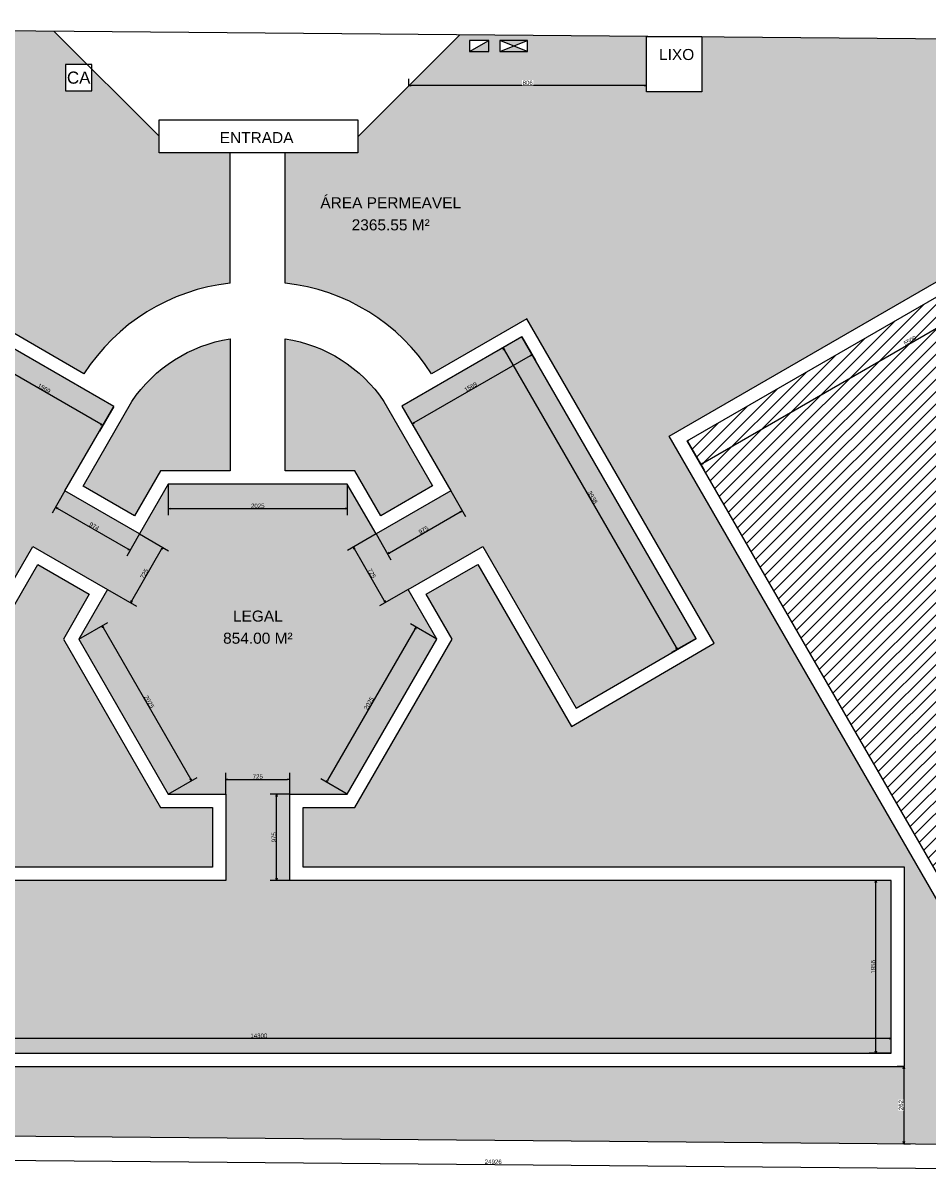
# Model space of a CAD drawing. Header units: millimetres. Extents: x -109 to 627, y -178 to 173.
# Tile 93 of 178: x 196 to 237, y -99 to -46. Entities that reach past the tile are written whole.
import ezdxf
from ezdxf.enums import TextEntityAlignment as Align

# ---------------------------------------------------------------- set-up
doc = ezdxf.new("R2010")
doc.units = ezdxf.units.MM
doc.styles.add('GULIM', font='Gulim.ttf')
doc.styles.get("Standard").update_dxf_attribs({"font": 'arial.ttf'})
doc.dimstyles.new('GULIM-250', dxfattribs={"dimtxt": 0.2, "dimasz": 0.1, "dimexe": 0.3, "dimexo": 0, "dimgap": 0.025, "dimtad": 1, "dimdec": 0, "dimlfac": 250, "dimzin": 12, "dimdsep": 46, "dimtxsty": 'GULIM', "dimblk": 'OPEN30', "dimcen": 0, "dimclrd": 152, "dimclre": 152, "dimclrt": 152, "dimaunit": 1, "dimadec": 0, "dimazin": 0, "dimtfac": 1.875, "dimtdec": 0, "dimtmove": 2, "dimatfit": 3, "dimldrblk": 'OPEN30', "dimfxl": 0, "dimtolj": 1, "dimtzin": 12, "dimlwd": -1, "dimarcsym": 0})
doc.dimstyles.new('GULIM-75', dxfattribs={"dimtxt": 0.2, "dimasz": 0.1, "dimexe": 0.3, "dimexo": 0, "dimgap": 0.025, "dimtad": 1, "dimdec": 0, "dimlfac": 75, "dimzin": 12, "dimdsep": 46, "dimtxsty": 'GULIM', "dimblk": 'OPEN30', "dimcen": 0, "dimclrd": 152, "dimclre": 152, "dimclrt": 152, "dimaunit": 1, "dimadec": 0, "dimazin": 0, "dimtfac": 1.875, "dimtdec": 0, "dimtmove": 2, "dimatfit": 3, "dimldrblk": 'OPEN30', "dimfxl": 0, "dimtolj": 1, "dimtzin": 12, "dimlwd": -1, "dimarcsym": 0})

# ---------------------------------------------------------------- blocks, each defined once
blk = doc.blocks.new('_Open30')
at = {"color": 0, "linetype": 'ByBlock', "lineweight": -2}
for p, q in [((-1, 0.26794919), (0, 0)), ((0, 0), (-1, -0.26794919)), ((0, 0), (-1, 0))]:
    blk.add_line(p, q, dxfattribs=at)
blk = doc.blocks.new('*D555')
at = {"color": 152, "lineweight": -2, "transparency": 16777216}
for p, q in [((167.7551150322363, -46.49126475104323), (167.7679881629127, -45.01805363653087)), ((267.8118755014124, -47.36557511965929), (267.8247486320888, -45.89236400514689))]:
    blk.add_line(p, q, dxfattribs=at)
at = {"color": 152, "transparency": 16777216}
blk.add_line((167.8653630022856, -45.31891596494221), (267.7221311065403, -46.19147877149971), dxfattribs=at)
at = {"layer": 'Defpoints', "color": 0, "transparency": 16777216}
for p in [(167.7551150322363, -46.49126475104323), (267.822127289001, -46.19235255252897), (267.8118755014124, -47.36557511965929)]:
    blk.add_point(p, dxfattribs=at)
at = {"color": 152, "transparency": 16777216, "xscale": 0.1, "yscale": 0.1, "zscale": 0.1}
for p, rotation in [((167.7653668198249, -45.31804218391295), 179.4993539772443), ((267.822127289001, -46.19235255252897), 359.4993539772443)]:
    blk.add_blockref('_Open30', p, dxfattribs=dict(at, rotation=rotation))
at = {"color": 152, "transparency": 16777216, "insert": (217.7948392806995, -45.63020214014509), "char_height": 0.2, "attachment_point": 5, "rotation": 359.4993539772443, "style": 'GULIM'}
blk.add_mtext('\\A1;25015', dxfattribs=at)
blk = doc.blocks.new('*D557')
at = {"color": 152, "lineweight": -2, "transparency": 16777216}
for p, q in [((167.3897872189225, -96.48998518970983), (167.377501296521, -97.89599521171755)), ((267.0912742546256, -97.3611914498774), (267.0789883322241, -98.76720147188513))]:
    blk.add_line(p, q, dxfattribs=at)
at = {"color": 152, "transparency": 16777216}
blk.add_line((167.4801188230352, -97.59688044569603), (266.9816134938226, -98.46633914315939), dxfattribs=at)
at = {"layer": 'Defpoints', "color": 0, "transparency": 16777216}
for p in [(167.3897872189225, -96.48998518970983), (267.0912742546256, -97.3611914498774), (267.0816096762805, -98.4672129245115)]:
    blk.add_point(p, dxfattribs=at)
at = {"color": 152, "transparency": 16777216, "xscale": 0.1, "yscale": 0.1, "zscale": 0.1}
for p, rotation in [((167.3801226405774, -97.59600666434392), 179.4993537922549), ((267.0816096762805, -98.4672129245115), 359.4993537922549)]:
    blk.add_blockref('_Open30', p, dxfattribs=dict(at, rotation=rotation))
at = {"color": 152, "transparency": 16777216, "insert": (217.2319583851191, -97.90661456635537), "char_height": 0.2, "attachment_point": 5, "rotation": 359.49935379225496, "style": 'GULIM'}
blk.add_mtext('\\A1;24926', dxfattribs=at)
blk = doc.blocks.new('*D558')
at = {"color": 152, "lineweight": -2, "transparency": 16777216}
for p, q in [((178.0313243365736, -92.9954400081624), (178.0313243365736, -92.02661285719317)), ((235.2313243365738, -92.9954400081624), (235.2313243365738, -92.02661285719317))]:
    blk.add_line(p, q, dxfattribs=at)
at = {"color": 152, "transparency": 16777216}
blk.add_line((235.1313243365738, -92.32661285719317), (178.1313243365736, -92.32661285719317), dxfattribs=at)
at = {"layer": 'Defpoints', "color": 0, "transparency": 16777216}
for p in [(178.0313243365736, -92.32661285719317), (178.0313243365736, -92.9954400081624), (235.2313243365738, -92.9954400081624)]:
    blk.add_point(p, dxfattribs=at)
at = {"color": 152, "transparency": 16777216, "xscale": 0.1, "yscale": 0.1, "zscale": 0.1, "rotation": 180}
blk.add_blockref('_Open30', (178.0313243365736, -92.32661285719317), dxfattribs=at)
at = {"color": 152, "transparency": 16777216, "xscale": 0.1, "yscale": 0.1, "zscale": 0.1}
blk.add_blockref('_Open30', (235.2313243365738, -92.32661285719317), dxfattribs=at)
at = {"color": 152, "transparency": 16777216, "insert": (206.6313243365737, -92.20161285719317), "char_height": 0.2, "attachment_point": 5, "style": 'GULIM'}
blk.add_mtext('\\A1;14300', dxfattribs=at)
blk = doc.blocks.new('*D562')
at = {"color": 152, "lineweight": -2, "transparency": 16777216}
for p, q in [((245.0568911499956, -54.28215541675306), (245.8217286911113, -55.60642096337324)), ((226.0060297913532, -65.2850951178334), (226.7708673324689, -66.60936066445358))]:
    blk.add_line(p, q, dxfattribs=at)
at = {"color": 152, "transparency": 16777216}
blk.add_line((245.5850937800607, -55.39664985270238), (226.7074220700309, -66.29956282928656), dxfattribs=at)
at = {"layer": 'Defpoints', "color": 0, "transparency": 16777216}
for p in [(245.0568911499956, -54.28215541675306), (226.0060297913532, -65.2850951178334), (226.6208272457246, -66.34957619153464)]:
    blk.add_point(p, dxfattribs=at)
at = {"color": 152, "transparency": 16777216, "xscale": 0.1, "yscale": 0.1, "zscale": 0.1}
for p, rotation in [((245.671688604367, -55.3466364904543), 30.00884078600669), ((226.6208272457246, -66.34957619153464), 210.0088407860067)]:
    blk.add_blockref('_Open30', p, dxfattribs=dict(at, rotation=rotation))
at = {"color": 152, "transparency": 16777216, "insert": (236.0837412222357, -60.73986281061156), "char_height": 0.2, "attachment_point": 5, "rotation": 30.008840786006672, "style": 'GULIM'}
blk.add_mtext('\\A1;5500', dxfattribs=at)
blk = doc.blocks.new('*D563')
at = {"color": 152, "lineweight": -2, "transparency": 16777216}
for p, q in [((235.2313243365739, -85.17044000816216), (234.2406964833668, -85.17044000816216)), ((235.2313243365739, -92.99544000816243), (234.2406964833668, -92.99544000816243))]:
    blk.add_line(p, q, dxfattribs=at)
at = {"color": 152, "transparency": 16777216}
blk.add_line((234.5406964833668, -92.89544000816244), (234.5406964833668, -85.27044000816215), dxfattribs=at)
at = {"layer": 'Defpoints', "color": 0, "transparency": 16777216}
for p in [(234.5406964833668, -85.17044000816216), (235.2313243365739, -85.17044000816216), (235.2313243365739, -92.99544000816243)]:
    blk.add_point(p, dxfattribs=at)
at = {"color": 152, "transparency": 16777216, "xscale": 0.1, "yscale": 0.1, "zscale": 0.1}
for p, rotation in [((234.5406964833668, -85.17044000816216), 90), ((234.5406964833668, -92.99544000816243), 270)]:
    blk.add_blockref('_Open30', p, dxfattribs=dict(at, rotation=rotation))
at = {"color": 152, "transparency": 16777216, "insert": (234.4156964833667, -89.08294000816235), "char_height": 0.2, "attachment_point": 5, "rotation": 90, "style": 'GULIM'}
blk.add_mtext('\\A1;1956', dxfattribs=at)
blk = doc.blocks.new('*D564')
at = {"color": 152, "lineweight": -2, "transparency": 16777216}
for p, q in [((208.0313229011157, -81.27043851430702), (207.1353368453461, -81.27043851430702)), ((208.0313229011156, -85.17044000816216), (207.1353368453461, -85.17044000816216))]:
    blk.add_line(p, q, dxfattribs=at)
at = {"color": 152, "transparency": 16777216}
blk.add_line((207.4353368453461, -85.07044000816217), (207.4353368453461, -81.37043851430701), dxfattribs=at)
at = {"layer": 'Defpoints', "color": 0, "transparency": 16777216}
for p in [(207.4353368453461, -81.27043851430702), (208.0313229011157, -81.27043851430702), (208.0313229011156, -85.17044000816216)]:
    blk.add_point(p, dxfattribs=at)
at = {"color": 152, "transparency": 16777216, "xscale": 0.1, "yscale": 0.1, "zscale": 0.1}
for p, rotation in [((207.4353368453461, -81.27043851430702), 90), ((207.4353368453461, -85.17044000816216), 270)]:
    blk.add_blockref('_Open30', p, dxfattribs=dict(at, rotation=rotation))
at = {"color": 152, "transparency": 16777216, "insert": (207.310336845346, -83.22043926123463), "char_height": 0.2, "attachment_point": 5, "rotation": 90, "style": 'GULIM'}
blk.add_mtext('\\A1;975', dxfattribs=at)
blk = doc.blocks.new('*D565')
at = {"color": 152, "lineweight": -2, "transparency": 16777216}
for p, q in [((205.1313220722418, -81.27043912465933), (205.1313220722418, -80.2970834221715)), ((208.0313229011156, -81.27043851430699), (208.0313229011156, -80.2970834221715))]:
    blk.add_line(p, q, dxfattribs=at)
at = {"color": 152, "transparency": 16777216}
blk.add_line((205.2313220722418, -80.5970834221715), (207.9313229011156, -80.5970834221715), dxfattribs=at)
at = {"layer": 'Defpoints', "color": 0, "transparency": 16777216}
for p in [(208.0313229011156, -80.5970834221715), (205.1313220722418, -81.27043912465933), (208.0313229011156, -81.27043851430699)]:
    blk.add_point(p, dxfattribs=at)
at = {"color": 152, "transparency": 16777216, "xscale": 0.1, "yscale": 0.1, "zscale": 0.1, "rotation": 180}
blk.add_blockref('_Open30', (205.1313220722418, -80.5970834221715), dxfattribs=at)
at = {"color": 152, "transparency": 16777216, "xscale": 0.1, "yscale": 0.1, "zscale": 0.1}
blk.add_blockref('_Open30', (208.0313229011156, -80.5970834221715), dxfattribs=at)
at = {"color": 152, "transparency": 16777216, "insert": (206.5813224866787, -80.4720834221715), "char_height": 0.2, "attachment_point": 5, "style": 'GULIM'}
blk.add_mtext('\\A1;725', dxfattribs=at)
blk = doc.blocks.new('*D567')
at = {"color": 152, "lineweight": -2, "transparency": 16777216}
for p, q in [((194.6339421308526, -60.58079828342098), (193.9868885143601, -61.70152802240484)), ((200.068252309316, -63.71829872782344), (199.4211986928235, -64.83902846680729))]:
    blk.add_line(p, q, dxfattribs=at)
at = {"color": 152, "transparency": 16777216}
blk.add_line((199.4845961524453, -64.52922084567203), (194.2234910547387, -61.49172040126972), dxfattribs=at)
at = {"layer": 'Defpoints', "color": 0, "transparency": 16777216}
for p in [(194.6339421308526, -60.58079828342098), (194.1368885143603, -61.44172040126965), (200.068252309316, -63.71829872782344)]:
    blk.add_point(p, dxfattribs=at)
at = {"color": 152, "transparency": 16777216, "xscale": 0.1, "yscale": 0.1, "zscale": 0.1}
for p, rotation in [((194.1368885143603, -61.44172040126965), 149.9999999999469), ((199.5711986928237, -64.57922084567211), 329.9999999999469)]:
    blk.add_blockref('_Open30', p, dxfattribs=dict(at, rotation=rotation))
at = {"color": 152, "transparency": 16777216, "insert": (196.9165436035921, -62.90221744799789), "char_height": 0.2, "attachment_point": 5, "rotation": 329.9999999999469, "style": 'GULIM'}
blk.add_mtext('\\A1;1569', dxfattribs=at)
blk = doc.blocks.new('*D568')
at = {"color": 152, "lineweight": -2, "transparency": 16777216}
for p, q in [((197.8595948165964, -67.54380394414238), (197.2822283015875, -68.54383208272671)), ((201.2323229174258, -69.49104942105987), (200.6549564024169, -70.4910775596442))]:
    blk.add_line(p, q, dxfattribs=at)
at = {"color": 152, "transparency": 16777216}
blk.add_line((200.7183538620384, -70.18126993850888), (197.5188308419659, -68.33402446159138), dxfattribs=at)
at = {"layer": 'Defpoints', "color": 0, "transparency": 16777216}
for p in [(197.8595948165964, -67.54380394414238), (197.4322283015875, -68.28402446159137), (201.2323229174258, -69.49104942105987)]:
    blk.add_point(p, dxfattribs=at)
at = {"color": 152, "transparency": 16777216, "xscale": 0.1, "yscale": 0.1, "zscale": 0.1}
for p, rotation in [((197.4322283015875, -68.28402446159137), 149.999999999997), ((200.8049564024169, -70.23126993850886), 329.999999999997)]:
    blk.add_blockref('_Open30', p, dxfattribs=dict(at, rotation=rotation))
at = {"color": 152, "transparency": 16777216, "insert": (199.1810923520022, -69.14939402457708), "char_height": 0.2, "attachment_point": 5, "rotation": 329.999999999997, "style": 'GULIM'}
blk.add_mtext('\\A1;974', dxfattribs=at)
blk = doc.blocks.new('*D569')
at = {"color": 152, "lineweight": -2, "transparency": 16777216}
for p, q in [((202.5313224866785, -67.24111616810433), (202.5313224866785, -68.64751185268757)), ((210.6313224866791, -67.24111616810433), (210.6313224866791, -68.64751185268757))]:
    blk.add_line(p, q, dxfattribs=at)
at = {"color": 152, "transparency": 16777216}
blk.add_line((202.6313224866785, -68.34751185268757), (210.5313224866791, -68.34751185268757), dxfattribs=at)
at = {"layer": 'Defpoints', "color": 0, "transparency": 16777216}
for p in [(202.5313224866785, -67.24111616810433), (210.6313224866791, -67.24111616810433), (210.6313224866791, -68.34751185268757)]:
    blk.add_point(p, dxfattribs=at)
at = {"color": 152, "transparency": 16777216, "xscale": 0.1, "yscale": 0.1, "zscale": 0.1, "rotation": 180}
blk.add_blockref('_Open30', (202.5313224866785, -68.34751185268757), dxfattribs=at)
at = {"color": 152, "transparency": 16777216, "xscale": 0.1, "yscale": 0.1, "zscale": 0.1}
blk.add_blockref('_Open30', (210.6313224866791, -68.34751185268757), dxfattribs=at)
at = {"color": 152, "transparency": 16777216, "insert": (206.5813224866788, -68.22251185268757), "char_height": 0.2, "attachment_point": 5, "style": 'GULIM'}
blk.add_mtext('\\A1;2025', dxfattribs=at)
blk = doc.blocks.new('*D570')
at = {"color": 152, "lineweight": -2, "transparency": 16777216}
for p, q in [((215.3071620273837, -67.54142960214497), (215.9796795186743, -68.70626406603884)), ((211.9303219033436, -69.49104915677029), (212.6028393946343, -70.65588362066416))]:
    blk.add_line(p, q, dxfattribs=at)
at = {"color": 152, "transparency": 16777216}
blk.add_line((212.5394419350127, -70.34607599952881), (215.7430769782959, -68.49645644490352), dxfattribs=at)
at = {"layer": 'Defpoints', "color": 0, "transparency": 16777216}
for p in [(215.3071620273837, -67.54142960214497), (215.8296795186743, -68.4464564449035), (211.9303219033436, -69.49104915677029)]:
    blk.add_point(p, dxfattribs=at)
at = {"color": 152, "transparency": 16777216, "xscale": 0.1, "yscale": 0.1, "zscale": 0.1}
for p, rotation in [((215.8296795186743, -68.4464564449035), 30.00000000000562), ((212.4528393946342, -70.39607599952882), 210.0000000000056)]:
    blk.add_blockref('_Open30', p, dxfattribs=dict(at, rotation=rotation))
at = {"color": 152, "transparency": 16777216, "insert": (214.0787594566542, -69.31301304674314), "char_height": 0.2, "attachment_point": 5, "rotation": 30.000000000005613, "style": 'GULIM'}
blk.add_mtext('\\A1;975', dxfattribs=at)
blk = doc.blocks.new('*D571')
at = {"color": 152, "lineweight": -2, "transparency": 16777216}
for p, q in [((218.5328172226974, -60.5784282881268), (217.4169313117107, -61.22268531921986)), ((226.4078172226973, -74.21832839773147), (225.2919313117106, -74.86258542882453))]:
    blk.add_line(p, q, dxfattribs=at)
at = {"color": 152, "transparency": 16777216}
blk.add_line((217.7267389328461, -61.15928785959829), (225.501738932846, -74.62598288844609), dxfattribs=at)
at = {"layer": 'Defpoints', "color": 0, "transparency": 16777216}
for p in [(218.5328172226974, -60.5784282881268), (226.4078172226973, -74.21832839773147), (225.551738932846, -74.71258542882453)]:
    blk.add_point(p, dxfattribs=at)
at = {"color": 152, "transparency": 16777216, "xscale": 0.1, "yscale": 0.1, "zscale": 0.1}
for p, rotation in [((217.6767389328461, -61.07268531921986), 120), ((225.551738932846, -74.71258542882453), 300.0000000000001)]:
    blk.add_blockref('_Open30', p, dxfattribs=dict(at, rotation=rotation))
at = {"color": 152, "transparency": 16777216, "insert": (221.7224921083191, -67.8301353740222), "char_height": 0.2, "attachment_point": 5, "rotation": 300, "style": 'GULIM'}
blk.add_mtext('\\A1;3938', dxfattribs=at)
blk = doc.blocks.new('*D572')
at = {"color": 152, "lineweight": -2, "transparency": 16777216}
for p, q in [((218.5328172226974, -60.57842828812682), (219.1452853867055, -61.63925426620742)), ((213.0985078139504, -63.71592828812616), (213.7109759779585, -64.77675426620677))]:
    blk.add_line(p, q, dxfattribs=at)
at = {"color": 152, "transparency": 16777216}
blk.add_line((218.9086828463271, -61.42944664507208), (213.6475785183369, -64.46694664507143), dxfattribs=at)
at = {"layer": 'Defpoints', "color": 0, "transparency": 16777216}
for p in [(218.5328172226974, -60.57842828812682), (213.0985078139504, -63.71592828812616), (213.5609759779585, -64.51694664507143)]:
    blk.add_point(p, dxfattribs=at)
at = {"color": 152, "transparency": 16777216, "xscale": 0.1, "yscale": 0.1, "zscale": 0.1}
for p, rotation in [((218.9952853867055, -61.37944664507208), 29.99999999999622), ((213.5609759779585, -64.51694664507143), 209.9999999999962)]:
    blk.add_blockref('_Open30', p, dxfattribs=dict(at, rotation=rotation))
at = {"color": 152, "transparency": 16777216, "insert": (216.215630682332, -62.83994346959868), "char_height": 0.2, "attachment_point": 5, "rotation": 29.9999999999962, "style": 'GULIM'}
blk.add_mtext('\\A1;1569', dxfattribs=at)
blk = doc.blocks.new('*D573')
at = {"color": 152, "lineweight": -2, "transparency": 16777216}
for p, q in [((201.2323229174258, -69.49104942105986), (202.544379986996, -70.24868433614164)), ((199.7821493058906, -72.00243122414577), (201.0942063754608, -72.76006613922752))]:
    blk.add_line(p, q, dxfattribs=at)
at = {"color": 152, "transparency": 16777216}
blk.add_line((200.8844147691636, -72.52344939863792), (202.2345766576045, -70.18526590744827), dxfattribs=at)
at = {"layer": 'Defpoints', "color": 0, "transparency": 16777216}
for p in [(201.2323229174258, -69.49104942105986), (202.2845825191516, -70.09866675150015), (199.7821493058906, -72.00243122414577)]:
    blk.add_point(p, dxfattribs=at)
at = {"color": 152, "transparency": 16777216, "xscale": 0.1, "yscale": 0.1, "zscale": 0.1}
for p, rotation in [((202.2845825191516, -70.09866675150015), 59.99612195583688), ((200.8344089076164, -72.61004855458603), 239.9961219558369)]:
    blk.add_blockref('_Open30', p, dxfattribs=dict(at, rotation=rotation))
at = {"color": 152, "transparency": 16777216, "insert": (201.4512467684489, -71.29185032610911), "char_height": 0.2, "attachment_point": 5, "rotation": 59.996121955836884, "style": 'GULIM'}
blk.add_mtext('\\A1;725', dxfattribs=at)
blk = doc.blocks.new('*D574')
at = {"color": 152, "lineweight": -2, "transparency": 16777216}
for p, q in [((211.9303219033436, -69.49104915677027), (210.6447301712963, -70.23328588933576)), ((213.3803254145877, -72.00252890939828), (212.0947336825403, -72.74476564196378))]:
    blk.add_line(p, q, dxfattribs=at)
at = {"color": 152, "transparency": 16777216}
blk.add_line((212.3045413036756, -72.50816310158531), (210.9545377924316, -70.16988842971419), dxfattribs=at)
at = {"layer": 'Defpoints', "color": 0, "transparency": 16777216}
for p in [(211.9303219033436, -69.49104915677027), (210.9045377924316, -70.08328588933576), (213.3803254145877, -72.00252890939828)]:
    blk.add_point(p, dxfattribs=at)
at = {"color": 152, "transparency": 16777216, "xscale": 0.1, "yscale": 0.1, "zscale": 0.1}
for p, rotation in [((210.9045377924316, -70.08328588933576), 119.9999999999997), ((212.3545413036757, -72.59476564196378), 299.9999999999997)]:
    blk.add_blockref('_Open30', p, dxfattribs=dict(at, rotation=rotation))
at = {"color": 152, "transparency": 16777216, "insert": (211.7377927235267, -71.27652576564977), "char_height": 0.2, "attachment_point": 5, "rotation": 299.99999999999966, "style": 'GULIM'}
blk.add_mtext('\\A1;725', dxfattribs=at)
blk = doc.blocks.new('*D575')
at = {"color": 152, "transparency": 16777216}
blk.add_line((213.6925410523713, -73.80042257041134), (209.7426247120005, -80.64187835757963), dxfattribs=at)
at = {"color": 152, "lineweight": -2, "transparency": 16777216}
for p, q in [((214.6812391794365, -74.25577764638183), (213.482733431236, -73.5638200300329)), ((210.6313228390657, -81.27043851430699), (209.4328170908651, -80.57848089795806))]:
    blk.add_line(p, q, dxfattribs=at)
at = {"layer": 'Defpoints', "color": 0, "transparency": 16777216}
for p in [(214.6812391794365, -74.25577764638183), (209.6926247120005, -80.72848089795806), (210.6313228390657, -81.27043851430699)]:
    blk.add_point(p, dxfattribs=at)
at = {"color": 152, "transparency": 16777216, "xscale": 0.1, "yscale": 0.1, "zscale": 0.1}
for p, rotation in [((213.7425410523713, -73.7138200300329), 59.99999999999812), ((209.6926247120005, -80.72848089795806), 239.9999999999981)]:
    blk.add_blockref('_Open30', p, dxfattribs=dict(at, rotation=rotation))
at = {"color": 152, "transparency": 16777216, "insert": (211.6093297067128, -77.15865046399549), "char_height": 0.2, "attachment_point": 5, "rotation": 59.9999999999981, "style": 'GULIM'}
blk.add_mtext('\\A1;2025', dxfattribs=at)
blk = doc.blocks.new('*D576')
at = {"color": 152, "lineweight": -2, "transparency": 16777216}
for p, q in [((198.4812924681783, -74.25558136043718), (199.7973446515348, -73.49575827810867)), ((202.5313224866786, -81.27043912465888), (203.8473746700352, -80.51061604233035))]:
    blk.add_line(p, q, dxfattribs=at)
at = {"color": 152, "transparency": 16777216}
blk.add_line((199.5875370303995, -73.73236081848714), (203.5375670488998, -80.57401350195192), dxfattribs=at)
at = {"layer": 'Defpoints', "color": 0, "transparency": 16777216}
for p in [(198.4812924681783, -74.25558136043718), (203.5875670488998, -80.66061604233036), (202.5313224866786, -81.27043912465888)]:
    blk.add_point(p, dxfattribs=at)
at = {"color": 152, "transparency": 16777216, "xscale": 0.1, "yscale": 0.1, "zscale": 0.1}
for p, rotation in [((199.5375370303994, -73.64575827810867), 120.0000000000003), ((203.5875670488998, -80.66061604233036), 300.0000000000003)]:
    blk.add_blockref('_Open30', p, dxfattribs=dict(at, rotation=rotation))
at = {"color": 152, "transparency": 16777216, "insert": (201.6708052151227, -77.09068716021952), "char_height": 0.2, "attachment_point": 5, "rotation": 300.00000000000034, "style": 'GULIM'}
blk.add_mtext('\\A1;2025', dxfattribs=at)
blk = doc.blocks.new('*D581')
at = {"color": 152, "lineweight": -2, "transparency": 16777216}
for p, q in [((235.8008078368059, -93.59544000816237), (235.5008078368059, -93.59544000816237)), ((235.8008078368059, -97.08777075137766), (236.1008078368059, -97.08777075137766))]:
    blk.add_line(p, q, dxfattribs=at)
at = {"color": 152, "transparency": 16777216}
blk.add_line((235.8008078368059, -93.69544000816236), (235.8008078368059, -96.98777075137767), dxfattribs=at)
at = {"layer": 'Defpoints', "color": 0, "transparency": 16777216}
for p in [(235.8313243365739, -93.59544000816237), (235.8008078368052, -97.08777075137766), (235.8008078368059, -97.08777075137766)]:
    blk.add_point(p, dxfattribs=at)
at = {"color": 152, "transparency": 16777216, "xscale": 0.1, "yscale": 0.1, "zscale": 0.1}
for p, rotation in [((235.8008078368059, -93.59544000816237), 90), ((235.8008078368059, -97.08777075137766), 270)]:
    blk.add_blockref('_Open30', p, dxfattribs=dict(at, rotation=rotation))
at = {"color": 152, "transparency": 16777216, "insert": (235.6758078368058, -95.34160537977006), "char_height": 0.2, "attachment_point": 5, "rotation": 90, "style": 'GULIM', "bg_fill": 3, "box_fill_scale": 1.1, "bg_fill_color": 256, "bg_fill_true_color": 13158600, "bg_fill_transparency": 0}
blk.add_mtext('\\A1;262', dxfattribs=at)
blk = doc.blocks.new('*D586')
at = {"color": 152, "lineweight": -2, "transparency": 16777216}
for p, q in [((213.4172419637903, -49.20180577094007), (213.4172419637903, -48.90180577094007)), ((224.159604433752, -49.20180577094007), (224.159604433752, -48.90180577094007))]:
    blk.add_line(p, q, dxfattribs=at)
at = {"color": 152, "transparency": 16777216}
blk.add_line((224.059604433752, -49.20180577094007), (213.5172419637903, -49.20180577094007), dxfattribs=at)
at = {"layer": 'Defpoints', "color": 0, "transparency": 16777216}
for p in [(213.4172419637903, -49.20180577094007), (213.4172419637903, -49.21247843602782), (224.159604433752, -49.48427356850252)]:
    blk.add_point(p, dxfattribs=at)
at = {"color": 152, "transparency": 16777216, "xscale": 0.1, "yscale": 0.1, "zscale": 0.1, "rotation": 180}
blk.add_blockref('_Open30', (213.4172419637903, -49.20180577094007), dxfattribs=at)
at = {"color": 152, "transparency": 16777216, "xscale": 0.1, "yscale": 0.1, "zscale": 0.1}
blk.add_blockref('_Open30', (224.159604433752, -49.20180577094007), dxfattribs=at)
at = {"color": 152, "transparency": 16777216, "insert": (218.7884231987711, -49.07680577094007), "char_height": 0.2, "attachment_point": 5, "style": 'GULIM', "bg_fill": 3, "box_fill_scale": 1.1, "bg_fill_color": 256, "bg_fill_true_color": 13158600, "bg_fill_transparency": 0}
blk.add_mtext('\\A1;806', dxfattribs=at)

msp = doc.modelspace()

# ---------------------------------------------------------------- hatches: boundary and pattern name
h = msp.add_hatch()
h.set_pattern_fill('GRASS', color=81, scale=0.025)
h.set_pattern_definition([(90, (-239.8068646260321, -96.14865290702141), (-0.449012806, 0.449012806), [0.1190625, -0.778963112]), (45, (-239.8068646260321, -96.14865290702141), (-0.4490128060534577, 0.4490128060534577), [0.1190625, -0.5159375]), (135, (-239.8068646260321, -96.14865290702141), (-0.4490128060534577, -0.4490128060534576), [0.1190625, -0.5159375])])
h.paths.add_polyline_path([(245.276379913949, -53.46250630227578), (261.8808165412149, -82.21198752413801), (241.7908182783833, -93.81508808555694), (225.1863806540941, -65.06560635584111)], flags=16)
h.paths.add_polyline_path([(245.0568911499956, -54.28215541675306), (261.0611674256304, -81.99249877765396), (242.0103070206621, -92.99543895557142), (226.0060297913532, -65.28509511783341)], flags=0)
h.paths.add_polyline_path([(218.7774686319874, -47.66034485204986), (217.5274686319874, -47.66034485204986), (217.5274686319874, -47.16034485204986), (218.7774686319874, -47.16034485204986)], flags=16)
h.paths.add_polyline_path([(217.0274686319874, -47.66034485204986), (216.1524686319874, -47.66034485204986), (216.1524686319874, -47.16034485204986), (217.0274686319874, -47.16034485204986)], flags=16)
h.paths.add_polyline_path([(187.581324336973, -63.24544000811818), (187.581324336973, -64.4454400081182), (186.381324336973, -64.4454400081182), (186.381324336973, -63.24544000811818)], flags=16)
h.paths.add_polyline_path([(193.881324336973, -59.4454400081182), (193.881324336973, -58.24544000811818), (195.081324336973, -58.24544000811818), (195.081324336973, -59.4454400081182)], flags=16)
h.paths.add_polyline_path([(180.081324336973, -68.24544000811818), (180.081324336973, -69.44544000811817), (178.881324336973, -69.44544000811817), (178.881324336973, -68.24544000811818)], flags=16)
edge = h.paths.add_edge_path(flags=16)
edge.add_arc((180.8789128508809, -70.6871878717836), 0.7866669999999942, 0, 360)
h.paths.add_polyline_path([(181.8655798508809, -71.83427210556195), (181.8655798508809, -72.63427210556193), (179.9655798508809, -72.63427210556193), (179.9655798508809, -71.83427210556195)], flags=16)
h.paths.add_polyline_path([(180.081324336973, -73.24544000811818), (180.081324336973, -74.44544000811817), (178.881324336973, -74.44544000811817), (178.881324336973, -73.24544000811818)], flags=16)
edge = h.paths.add_edge_path(flags=17)
edge.add_arc((206.3199792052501, -67.11439611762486), 6.525429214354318, 98.73948104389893, 146.351540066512)
edge.add_line((200.8878667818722, -63.49868304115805), (198.679210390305, -67.3241881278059))
edge.add_line((198.679210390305, -67.32418812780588), (201.0127077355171, -68.67143407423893))
edge.add_line((201.0127077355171, -68.67143407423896), (202.1849123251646, -66.6411161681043))
edge.add_line((202.1849123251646, -66.6411161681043), (205.3284928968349, -66.64111616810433))
edge.add_line((205.328492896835, -66.64111616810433), (205.328492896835, -60.66473090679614))
edge = h.paths.add_edge_path(flags=17)
edge.add_arc((206.8483486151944, -67.11438142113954), 6.525429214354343, 33.67330628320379, 81.3612626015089)
edge.add_line((207.8284928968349, -60.66298284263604), (207.8284928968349, -66.64111616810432))
edge.add_line((207.828492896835, -66.64111616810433), (210.977732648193, -66.64111616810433))
edge.add_line((210.977732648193, -66.64111616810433), (212.149937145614, -68.67143391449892))
edge.add_line((212.149937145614, -68.67143391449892), (214.4875467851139, -67.3218143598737))
edge.add_line((214.4875467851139, -67.32181435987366), (212.2788925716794, -63.49631304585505))
h.paths.add_polyline_path([(242.0016532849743, -74.59571337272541), (245.4018920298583, -74.59571337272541), (245.4018920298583, -73.82985389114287), (242.0016532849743, -73.82985389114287)], flags=0)
h.paths.add_polyline_path([(241.8154322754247, -73.62675020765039), (245.5881130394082, -73.62675020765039), (245.5881130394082, -72.67466971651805), (241.8154322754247, -72.67466971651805)], flags=0)
h.paths.add_polyline_path([(186.3154499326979, -64.41749513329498), (187.6501830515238, -64.41749513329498), (187.6501830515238, -63.29054467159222), (186.3154499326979, -63.29054467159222)], flags=16)
h.paths.add_polyline_path([(193.8154499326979, -59.41749513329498), (195.1501830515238, -59.41749513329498), (195.1501830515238, -58.29054467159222), (193.8154499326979, -58.29054467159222)], flags=16)
h.paths.add_polyline_path([(178.8154499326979, -74.41749513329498), (180.1501830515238, -74.41749513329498), (180.1501830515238, -73.29054467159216), (178.8154499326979, -73.29054467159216)], flags=16)
h.paths.add_polyline_path([(178.8154499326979, -69.41749513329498), (180.1501830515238, -69.41749513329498), (180.1501830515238, -68.29054467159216), (178.8154499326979, -68.29054467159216)], flags=16)
h.paths.add_polyline_path([(262.7119152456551, -52.31459853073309), (262.7119152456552, -58.81459853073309), (256.2119152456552, -58.81459853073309), (256.2119152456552, -52.31459853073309)], flags=16)
edge = h.paths.add_edge_path()
edge.add_line((224.159604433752, -46.98427356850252), (224.1754286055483, -46.98427356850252))
edge.add_line((224.1754286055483, -46.98427356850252), (215.7193373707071, -46.91038302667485))
edge.add_line((215.7193373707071, -46.91038302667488), (211.1151465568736, -51.51457384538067))
edge.add_line((211.1151465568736, -51.51457384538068), (211.1151465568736, -52.24526588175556))
edge.add_line((211.1151465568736, -52.24526588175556), (207.828492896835, -52.24526588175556))
edge.add_line((207.828492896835, -52.24526588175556), (207.8284928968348, -58.14233094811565))
edge.add_arc((206.8483486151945, -67.11438142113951), 9.02542921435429, 32.65494933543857, 83.76549268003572, ccw=False)
edge.add_line((214.4471760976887, -62.2444539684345), (218.7524324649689, -59.7588130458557))
edge.add_line((218.7524324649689, -59.7588130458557), (227.2260599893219, -74.43556644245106))
edge.add_line((227.2260599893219, -74.43556644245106), (220.7696581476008, -78.20275041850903))
edge.add_line((220.7696581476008, -78.20275041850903), (216.5375498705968, -70.87252385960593))
edge.add_line((216.5375498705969, -70.8725238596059), (214.199940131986, -72.2221442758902))
edge.add_line((214.1999401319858, -72.22214427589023), (215.3740595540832, -74.25577755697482))
edge.add_line((215.3740595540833, -74.25577755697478), (210.9777330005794, -81.87043851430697))
edge.add_line((210.9777330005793, -81.87043851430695), (208.6313229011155, -81.87043851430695))
edge.add_line((208.6313229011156, -81.87043851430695), (208.6313229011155, -84.57044000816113))
edge.add_line((208.6313229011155, -84.57044000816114), (235.8313243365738, -84.57044000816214))
edge.add_line((235.8313243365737, -84.57044000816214), (235.8313243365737, -93.59544000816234))
edge.add_line((235.8313243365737, -93.59544000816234), (167.4109369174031, -93.59544000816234))
edge.add_line((167.4109369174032, -93.59544000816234), (167.3897872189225, -96.48998518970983))
edge.add_line((167.3897872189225, -96.48998518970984), (267.0912742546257, -97.3611914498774))
edge.add_line((267.0912742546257, -97.3611914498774), (267.8118755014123, -47.36557511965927))
edge.add_line((267.8118755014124, -47.3655751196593), (226.659604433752, -47.00598065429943))
edge.add_line((226.659604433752, -47.00598065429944), (226.659604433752, -49.48427356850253))
edge.add_line((226.659604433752, -49.48427356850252), (224.159604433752, -49.48427356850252))
edge.add_line((224.159604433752, -49.48427356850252), (224.159604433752, -46.98427356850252))
h.paths.add_polyline_path([(186.5194968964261, -65.70880251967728), (187.8039212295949, -66.39909786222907), (186.6290740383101, -68.60584525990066), (185.3446497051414, -67.91554991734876)])
edge = h.paths.add_edge_path()
edge.add_line((194.4143268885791, -59.76118304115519), (198.7196267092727, -62.24684905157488))
edge.add_arc((206.3199792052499, -67.11439611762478), 9.025429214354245, 96.30694285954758, 147.3629971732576, ccw=False)
edge.add_line((205.328492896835, -58.14359195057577), (205.328492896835, -52.24526588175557))
edge.add_line((205.328492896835, -52.24526588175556), (202.1151458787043, -52.24526588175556))
edge.add_line((202.1151458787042, -52.24526588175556), (202.1151458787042, -51.49526582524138))
edge.add_line((202.1151458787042, -51.49526582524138), (199.081324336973, -48.4614442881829))
edge.add_line((199.081324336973, -48.46144428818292), (199.081324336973, -49.4454400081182))
edge.add_line((199.081324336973, -49.4454400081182), (197.881324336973, -49.4454400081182))
edge.add_line((197.881324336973, -49.4454400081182), (197.881324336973, -48.24544000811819))
edge.add_line((197.881324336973, -48.24544000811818), (198.8653200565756, -48.24544000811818))
edge.add_line((198.8653200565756, -48.24544000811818), (197.3699232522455, -46.75004320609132))
edge.add_line((197.3699232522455, -46.75004320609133), (193.4313243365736, -46.71562716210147))
edge.add_line((193.4313243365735, -46.71562716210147), (193.4313243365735, -58.99544000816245))
edge.add_line((193.4313243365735, -58.99544000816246), (178.6313243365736, -58.99544000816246))
edge.add_line((178.6313243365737, -58.99544000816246), (178.6313243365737, -84.57044000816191))
edge.add_line((178.6313243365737, -84.57044000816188), (204.5313220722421, -84.57044000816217))
edge.add_line((204.531322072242, -84.57044000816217), (204.5313220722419, -81.87043912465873))
edge.add_line((204.5313220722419, -81.8704391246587), (202.1849123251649, -81.87043912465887))
edge.add_line((202.1849123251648, -81.87043912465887), (197.7884721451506, -74.25558136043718))
edge.add_line((197.7884721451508, -74.25558136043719), (198.9625340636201, -72.22204646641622))
edge.add_line((198.9625340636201, -72.2220464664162), (196.6292064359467, -70.87489913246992))
edge.add_line((196.6292064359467, -70.87489913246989), (192.4128667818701, -78.17781363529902))
edge.add_line((192.4128667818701, -78.17781363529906), (185.93932688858, -74.44031363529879))
edge.add_line((185.93932688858, -74.44031363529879), (194.4143268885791, -59.76118304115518))
h = msp.add_hatch(color=1)
h.dxf.hatch_style = 1
h.paths.add_polyline_path([(217.0274686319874, -47.16034485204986), (216.1524686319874, -47.66034485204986), (217.0274686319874, -47.66034485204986)])
h = msp.add_hatch(color=1)
h.dxf.hatch_style = 1
h.paths.add_polyline_path([(218.1524686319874, -47.41034485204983), (217.5274686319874, -47.66034485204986), (218.7774686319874, -47.66034485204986)])
h.paths.add_polyline_path([(218.7774686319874, -47.16034485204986), (217.5274686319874, -47.16034485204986), (218.1524686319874, -47.41034485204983)])
h = msp.add_hatch()
h.set_pattern_fill('ANSI31', color=1, scale=0.125)
h.set_pattern_definition([(45, (-239.8068646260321, -96.14865290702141), (-0.2806330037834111, 0.2806330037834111), [])])
h.paths.add_polyline_path([(261.0611674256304, -81.99249877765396), (242.0103070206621, -92.99543895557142), (226.0060297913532, -65.28509511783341), (245.0568911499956, -54.28215541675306)])
h = msp.add_hatch()
h.set_pattern_fill('HONEY', color=211, scale=0.125)
h.set_pattern_definition([(0, (-239.8068646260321, -96.14865290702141), (0.5953125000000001, 0.343703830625), [0.396875, -0.79375]), (120, (-239.8068646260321, -96.14865290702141), (-0.5953124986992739, 0.3437038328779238), [0.3968749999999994, -0.7937499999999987]), (59.99999999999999, (-239.8068646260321, -96.14865290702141), (1.300726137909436e-09, 0.6874076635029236), [-0.79375, 0.396875])])
h.paths.add_polyline_path([(178.0313243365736, -92.9954400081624), (235.2313243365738, -92.9954400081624), (235.2313243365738, -85.17044000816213), (208.0313229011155, -85.17044000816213), (208.0313229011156, -81.27043851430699), (210.6313228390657, -81.27043851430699), (214.6812391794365, -74.25577764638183), (213.3803254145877, -72.00252890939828), (216.7571650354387, -70.05290848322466), (220.987894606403, -77.38074705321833), (226.4078172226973, -74.21832839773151), (218.5328172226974, -60.57842828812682), (213.0985078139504, -63.71592828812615), (215.3071620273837, -67.54142960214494), (211.9303219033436, -69.49104915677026), (210.6313224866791, -67.24111616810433), (202.5313224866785, -67.24111616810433), (201.2323229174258, -69.49104942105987), (197.8595948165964, -67.54380394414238), (200.068252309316, -63.71829872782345), (194.6339421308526, -60.58079828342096), (186.7589421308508, -74.22069839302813), (192.1932515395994, -77.3581983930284), (196.4095911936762, -70.05528389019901), (199.7821493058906, -72.00243122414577), (198.4812924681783, -74.25558136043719), (202.5313224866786, -81.27043912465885), (205.1313220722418, -81.27043912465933), (205.1313220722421, -85.17044000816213), (178.0313243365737, -85.17044000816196)])

# ---------------------------------------------------------------- linework, layer by layer
at = {"linetype": 'Continuous'}
for p, q in [((267.8118755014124, -47.3655751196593), (167.7551150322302, -46.49126475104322)), ((167.3897872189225, -96.48998518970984), (267.0912742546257, -97.3611914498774))]:
    msp.add_line(p, q, dxfattribs=at)
at = {"color": 4, "linetype": 'Continuous'}
for p, q in [((197.3699232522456, -46.7500432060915), (202.1151458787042, -51.49526582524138)), ((215.7193373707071, -46.91038302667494), (211.1151465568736, -51.51457384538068)), ((202.1151458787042, -52.24526588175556), (202.1151458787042, -50.74526576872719)), ((202.1151458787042, -50.74526576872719), (211.1151465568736, -50.74526576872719)), ((211.1151465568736, -50.74526576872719), (211.1151465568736, -52.24526588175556)), ((205.3813220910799, -52.24526588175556), (202.1151458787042, -52.24526588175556)), ((211.1151465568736, -52.24526588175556), (205.3813220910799, -52.24526588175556))]:
    msp.add_line(p, q, dxfattribs=at)
at = {"color": 2}
for p, q in [((216.1524686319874, -47.66034485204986), (217.0274686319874, -47.16034485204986)), ((217.5274686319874, -47.66034485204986), (218.7774686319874, -47.16034485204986)), ((218.7774686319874, -47.66034485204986), (217.5274686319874, -47.16034485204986)), ((205.328492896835, -58.14359195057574), (205.328492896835, -52.24526588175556)), ((207.8284928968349, -58.14233094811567), (207.828492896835, -52.24526588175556))]:
    msp.add_line(p, q, dxfattribs=at)
msp.add_lwpolyline([(224.159604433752, -46.98427356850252), (226.659604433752, -46.98427356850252), (226.659604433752, -49.48427356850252), (224.159604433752, -49.48427356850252)], close=True)
for points in [[(216.1524686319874, -47.66034485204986), (217.0274686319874, -47.66034485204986), (217.0274686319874, -47.16034485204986), (216.1524686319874, -47.16034485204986)], [(217.5274686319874, -47.66034485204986), (218.7774686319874, -47.66034485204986), (218.7774686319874, -47.16034485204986), (217.5274686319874, -47.16034485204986)], [(261.8808165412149, -82.21198752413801), (241.7908182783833, -93.81508808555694), (225.1863806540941, -65.06560635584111), (245.276379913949, -53.46250630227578)]]:
    msp.add_lwpolyline(points, close=True, dxfattribs=at)
at = {"color": 1}
msp.add_lwpolyline([(197.881324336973, -49.4454400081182), (199.081324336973, -49.4454400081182), (199.081324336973, -48.24544000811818), (197.881324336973, -48.24544000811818)], close=True, dxfattribs=at)
at = {"color": 5, "linetype": 'Continuous'}
msp.add_lwpolyline([(261.0611674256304, -81.99249877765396), (242.0103070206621, -92.99543895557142), (226.0060297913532, -65.28509511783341), (245.0568911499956, -54.28215541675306)], close=True, dxfattribs=at)
at = {"color": 2}
for points in [[(167.4109369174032, -93.59544000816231), (235.8313243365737, -93.59544000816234), (235.8313243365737, -84.57044000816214), (208.6313229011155, -84.57044000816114), (208.6313229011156, -81.87043851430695), (210.9777330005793, -81.87043851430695), (215.3740595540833, -74.25577755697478), (214.1999401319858, -72.22214427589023), (216.5375498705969, -70.8725238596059), (220.7696581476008, -78.20275041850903), (227.2260599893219, -74.43556644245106), (218.7524324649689, -59.7588130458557), (214.4471760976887, -62.24445396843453)], [(198.7196267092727, -62.24684905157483), (194.4143268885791, -59.76118304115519)], [(192.4128667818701, -78.17781363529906), (196.6292064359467, -70.87489913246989), (198.9625340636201, -72.2220464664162), (197.7884721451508, -74.25558136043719), (202.1849123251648, -81.87043912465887), (204.5313220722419, -81.8704391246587), (204.531322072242, -84.57044000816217), (178.6313243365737, -84.57044000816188)]]:
    msp.add_lwpolyline(points, dxfattribs=at)
at = {"color": 5}
for points in [[(178.0313243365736, -92.9954400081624), (235.2313243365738, -92.9954400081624), (235.2313243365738, -85.17044000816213), (208.0313229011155, -85.17044000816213), (208.0313229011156, -81.27043851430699), (210.6313228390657, -81.27043851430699), (214.6812391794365, -74.25577764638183), (213.3803254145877, -72.00252890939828), (216.7571650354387, -70.05290848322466), (220.987894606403, -77.38074705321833), (226.4078172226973, -74.21832839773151), (218.5328172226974, -60.57842828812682), (213.0985078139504, -63.71592828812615), (215.3071620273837, -67.54142960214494), (211.9303219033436, -69.49104915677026), (210.6313224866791, -67.24111616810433), (202.5313224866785, -67.24111616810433), (201.2323229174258, -69.49104942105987), (197.8595948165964, -67.54380394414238), (200.068252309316, -63.71829872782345), (194.6339421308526, -60.58079828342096)], [(192.1932515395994, -77.3581983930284), (196.4095911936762, -70.05528389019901), (199.7821493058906, -72.00243122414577), (198.4812924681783, -74.25558136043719), (202.5313224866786, -81.27043912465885), (205.1313220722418, -81.27043912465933), (205.1313220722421, -85.17044000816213), (178.0313243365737, -85.17044000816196)]]:
    msp.add_lwpolyline(points, dxfattribs=at)
at = {"color": 2}
for points in [[(205.328492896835, -66.64111616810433), (202.1849123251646, -66.6411161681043), (201.0127077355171, -68.67143407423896), (198.679210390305, -67.32418812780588), (200.8878667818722, -63.49868304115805, -0.2107880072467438), (205.328492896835, -60.66473090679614)], [(207.8284928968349, -60.66298284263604, -0.2111339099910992), (212.2788925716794, -63.49631304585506), (214.4875467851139, -67.32181435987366), (212.149937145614, -68.67143391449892), (210.977732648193, -66.64111616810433), (207.828492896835, -66.64111616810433)]]:
    msp.add_lwpolyline(points, format="xyb", close=True, dxfattribs=at)
for centre, start, end in [((206.3199792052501, -67.11439611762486), 96.30694285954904, 147.362997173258), ((206.8483486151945, -67.11438142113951), 32.65494933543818, 83.76549268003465)]:
    msp.add_arc(centre, 9.025429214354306, start, end, dxfattribs=at)

# ---------------------------------------------------------------- texts
for s, p in [('LIXO', (225.5282642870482, -48.04464369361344)), ('ENTRADA', (206.5289022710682, -51.80563589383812)), ('ÁREA PERMEAVEL', (212.5952916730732, -54.75308316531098)), ('2365.55 M²', (212.5952916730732, -55.75308316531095)), ('LEGAL', (206.5857348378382, -73.45954352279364)), ('854.00 M²', (206.5857348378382, -74.45954352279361))]:
    msp.add_text(s, height=0.5, dxfattribs=at).set_placement(p, align=Align.CENTER)
at = {"color": 1, "insert": (198.4813243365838, -48.84544000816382), "char_height": 0.5468750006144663, "width": 22.16135911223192, "attachment_point": 5}
msp.add_mtext('CA', dxfattribs=at)

# ---------------------------------------------------------------- dimensions: what is measured, and where the dimension line sits
for p1, p2, distance, picture, middle in [((167.7551150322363, -46.49126475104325), (267.8118755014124, -47.3655751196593), 1.1732673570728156, '*D555', (217.7948392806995, -45.63020214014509)), ((245.0568911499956, -54.28215541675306), (226.0060297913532, -65.28509511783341), 1.229266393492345, '*D562', (236.0837412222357, -60.73986281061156)), ((200.068252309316, -63.71829872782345), (194.6339421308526, -60.58079828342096), 0.9941072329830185, '*D567', (196.9165436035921, -62.90221744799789)), ((218.5328172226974, -60.57842828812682), (213.0985078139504, -63.71592828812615), 0.924936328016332, '*D572', (216.215630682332, -62.83994346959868)), ((218.5328172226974, -60.57842828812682), (226.4078172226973, -74.21832839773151), -0.9885140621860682, '*D571', (221.7224921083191, -67.8301353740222)), ((201.2323229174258, -69.49104942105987), (197.8595948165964, -67.54380394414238), 0.8547330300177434, '*D568', (199.1810923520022, -69.14939402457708)), ((202.5313224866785, -67.24111616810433), (210.6313224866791, -67.24111616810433), -1.1063956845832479, '*D569', (206.5813224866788, -68.22251185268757)), ((211.9303219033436, -69.49104915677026), (215.3071620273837, -67.54142960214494), -1.0450349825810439, '*D570', (214.0787594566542, -69.31301304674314)), ((199.7821493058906, -72.00243122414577), (201.2323229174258, -69.49104942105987), -1.2150922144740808, '*D573', (201.4512467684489, -71.29185032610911)), ((213.3803254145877, -72.00252890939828), (211.9303219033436, -69.49104915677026), 1.184473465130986, '*D574', (211.7377927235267, -71.27652576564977)), ((198.4812924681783, -74.25558136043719), (202.5313224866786, -81.27043912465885), 1.2196461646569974, '*D576', (201.6708052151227, -77.09068716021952)), ((214.6812391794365, -74.25577764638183), (210.6313228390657, -81.27043851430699), -1.0839152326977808, '*D575', (211.6093297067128, -77.15865046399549)), ((205.1313220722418, -81.27043912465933), (208.0313229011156, -81.27043851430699), 0.67335509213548, '*D565', (206.5813224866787, -80.4720834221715)), ((208.0313229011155, -85.17044000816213), (208.0313229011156, -81.27043851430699), 0.5959860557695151, '*D564', (207.310336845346, -83.22043926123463)), ((235.2313243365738, -92.9954400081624), (235.2313243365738, -85.17044000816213), 0.6906278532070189, '*D563', (234.4156964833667, -89.08294000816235)), ((235.2313243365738, -92.9954400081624), (178.0313243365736, -92.9954400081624), -0.6688271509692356, '*D558', (206.6313243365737, -92.20161285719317)), ((167.3897872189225, -96.48998518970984), (267.0912742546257, -97.3611914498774), -1.1060636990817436, '*D557', (217.2319583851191, -97.90661456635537))]:
    dim = msp.add_aligned_dim(p1=p1, p2=p2, distance=distance, dimstyle='GULIM-250')
    dim.commit()
    dim.dimension.update_dxf_attribs({"geometry": picture, "text_midpoint": middle})

# ---------------------------------------------------------------- next in the draw order: dimensions: what is measured, and where the dimension line sits
dim = msp.add_linear_dim(base=(213.4172419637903, -49.20180577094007), p1=(224.159604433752, -49.48427356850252), p2=(213.4172419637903, -49.21247843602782), dimstyle='GULIM-75', override={"dimfxlon": 1, "dimtfill": 1, "dimtfillclr": 256, "dimarcsym": 2})
dim.commit()
dim.dimension.update_dxf_attribs({"geometry": '*D586', "text_midpoint": (218.7884231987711, -49.07680577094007)})
dim = msp.add_linear_dim(base=(235.8008078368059, -97.08777075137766), p1=(235.8313243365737, -93.59544000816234), p2=(235.8008078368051, -97.0877707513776), angle=90, dimstyle='GULIM-75', override={"dimfxlon": 1, "dimtfill": 1, "dimtfillclr": 256, "dimarcsym": 2})
dim.commit()
dim.dimension.update_dxf_attribs({"geometry": '*D581', "text_midpoint": (235.6758078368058, -95.34160537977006)})

doc.saveas('drawing.dxf')
